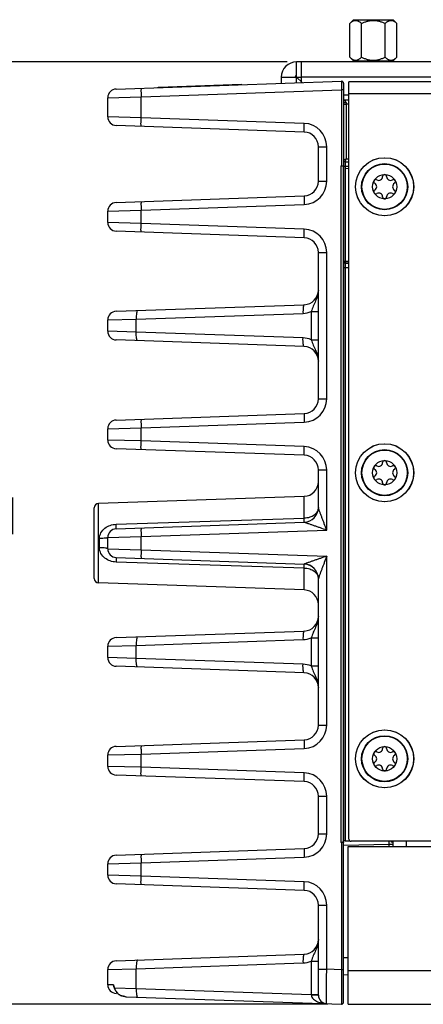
# Model space of a CAD drawing. Header units: inches. Extents: x 0 to 34, y 0 to 22.
# Tile 64 of 103: x 12 to 13.9, y 8.3 to 12.8. Entities that reach past the tile are written whole.
import ezdxf

# ---------------------------------------------------------------- set-up
doc = ezdxf.new("R2010")
doc.units = ezdxf.units.IN
doc.header["$LTSCALE"] = 1.87
doc.header["$MEASUREMENT"] = 0
doc.layers.get('0').update_dxf_attribs({"linetype": 'CONTINUOUS'})
for name, color, linetype in [('02___PRT_ALL_AXES', 7, 'CONTINUOUS'), ('COSMETIC', 7, 'CONTINUOUS'), ('DIMENSIONS', 7, 'CONTINUOUS'), ('NONECAD', 7, 'CONTINUOUS')]:
    doc.layers.add(name, color=color, linetype=linetype)
doc.styles.get("Standard").update_dxf_attribs({"font": 'txt', "width": 0.8})
doc.dimstyles.new('DIMSTYLE_1', dxfattribs={"dimtxt": 0.125, "dimasz": 0.18, "dimexe": 0.125, "dimexo": 0.0625, "dimgap": 0.0625, "dimtad": 0, "dimtih": 1, "dimtoh": 1, "dimzin": 4, "dimdsep": 46, "dimtxsty": 'STANDARD', "dimblk": '_FILLED', "dimblk1": '_FILLED', "dimblk2": '_FILLED', "dimcen": 0.09, "dimadec": 0, "dimazin": 0, "dimtp": 0.01, "dimtm": 0.01, "dimtfac": 1, "dimtofl": 0, "dimtmove": 0, "dimatfit": 3, "dimldrblk": '_FILLED', "dimfxl": 1, "dimtolj": 1, "dimtzin": 4, "dimarcsym": 0})

# ---------------------------------------------------------------- blocks, each defined once
blk = doc.blocks.new('_FILLED')
at = {"color": 0, "linetype": 'BYBLOCK'}
blk.add_solid([(0, 0), (-1, 0.174), (-1, -0.174)], dxfattribs=at)
blk = doc.blocks.new('*D6')
at = {"layer": 'DIMENSIONS', "color": 2, "linetype": 'CONTINUOUS'}
for p, q in [((13.2356, 12.5656), (11.4796, 12.5656)), ((11.6046, 12.5656), (11.6046, 10.6353)), ((11.6046, 8.2675), (11.6046, 10.3853)), ((13.4197, 8.2675), (11.4796, 8.2675))]:
    blk.add_line(p, q, dxfattribs=at)
at = {"layer": 'DIMENSIONS', "color": 2, "linetype": 'CONTINUOUS', "xscale": 0.18, "yscale": 0.18, "zscale": 0.18}
for p, rotation in [((11.6046, 12.5656), 90), ((11.6046, 8.2675), 270)]:
    blk.add_blockref('_FILLED', p, dxfattribs=dict(at, rotation=rotation))
at = {"layer": 'DIMENSIONS', "color": 2, "linetype": 'CONTINUOUS', "insert": (11.6046, 10.5728), "char_height": 0.125, "width": 1.225, "attachment_point": 2, "line_spacing_factor": 0.9}
blk.add_mtext('4.30{\\Ftxt.shx;\\W1.000000;\\H0.125000; }[109.2]', dxfattribs=at)

msp = doc.modelspace()

# ---------------------------------------------------------------- linework, layer by layer
at = {"color": 7, "linetype": 'CONTINUOUS'}
for p, q in [((13.52, 12.7403), (13.5373, 12.7576)), ((13.5373, 12.7576), (13.7185, 12.7576)), ((13.7359, 12.7403), (13.7185, 12.7576)), ((13.52, 12.5871), (13.52, 12.7403)), ((13.5739, 12.5871), (13.5739, 12.7403)), ((13.6819, 12.5871), (13.6819, 12.7403)), ((13.7359, 12.5871), (13.7359, 12.7403)), ((13.5369, 12.5701), (13.52, 12.5871)), ((13.7189, 12.5701), (13.7359, 12.5871)), ((13.5369, 12.5701), (13.7189, 12.5701)), ((12.4546, 12.4413), (13.4822, 12.4772)), ((12.6469, 12.4496), (12.649, 12.4497)), ((12.647, 12.4481), (12.6469, 12.4496)), ((12.649, 12.4481), (12.649, 12.4497)), ((12.6492, 12.4497), (13.027, 12.4629)), ((12.6493, 12.4481), (12.6492, 12.4497)), ((12.6556, 12.4499), (12.6557, 12.4484)), ((12.6596, 12.4485), (12.6595, 12.4501)), ((12.6933, 12.4497), (12.6932, 12.4512)), ((12.6973, 12.4498), (12.6973, 12.4514)), ((12.7378, 12.4512), (12.7377, 12.4528)), ((12.8004, 12.4534), (12.8004, 12.455)), ((12.9103, 12.4572), (12.9103, 12.4588)), ((13.0271, 12.4613), (13.027, 12.4629)), ((13.4924, 12.4674), (13.4924, 12.0816)), ((13.5168, 9.0208), (13.5168, 12.4738)), ((16.3468, 12.4738), (13.5168, 12.4738)), ((12.4166, 12.402), (12.5686, 12.406)), ((12.4166, 12.3147), (12.4166, 12.402)), ((12.5686, 12.406), (13.4822, 12.4379)), ((12.5686, 12.3107), (12.5686, 12.406)), ((13.4822, 12.4379), (13.4822, 12.0907)), ((13.4924, 12.4379), (13.4822, 12.4379)), ((16.3468, 12.4198), (13.5168, 12.4198)), ((13.4924, 12.3925), (13.5168, 12.3919)), ((13.4924, 12.3726), (13.5039, 12.3726)), ((13.5039, 12.3726), (13.5039, 12.1217)), ((13.5168, 12.3722), (13.5039, 12.3726)), ((12.5686, 12.3107), (12.4166, 12.3147)), ((13.3126, 12.2848), (12.5686, 12.3107)), ((13.3126, 12.2454), (12.4546, 12.2754)), ((13.3772, 12.0207), (13.3772, 12.1785)), ((13.3772, 12.1785), (13.4152, 12.1785)), ((13.4152, 12.0207), (13.4152, 12.1785)), ((13.4795, 12.0907), (13.4795, 9.0052)), ((13.4795, 12.0907), (13.4822, 12.0907)), ((13.4897, 12.0899), (13.4897, 9.006)), ((13.4897, 12.0899), (13.4898, 12.0895)), ((13.4899, 12.0891), (13.4922, 12.0816)), ((13.4922, 12.0816), (13.4922, 11.6569)), ((13.5039, 12.1217), (13.4924, 12.1178)), ((13.4924, 12.0903), (13.4999, 12.0903)), ((13.5, 12.11), (13.5168, 12.1095)), ((13.5, 12.11), (13.5001, 12.0903)), ((13.5, 12.0805), (13.5, 11.6569)), ((13.5, 12.0805), (13.5168, 12.0797)), ((13.5001, 12.0903), (13.5001, 12.0805)), ((13.5001, 12.0903), (13.5168, 12.0898)), ((13.5168, 12.1213), (13.5039, 12.1217)), ((13.3772, 12.0207), (13.4152, 12.0207)), ((12.4546, 11.9238), (13.3126, 11.9538)), ((12.5686, 11.8885), (13.3126, 11.9145)), ((12.4166, 11.8845), (12.5686, 11.8885)), ((12.4166, 11.8326), (12.4166, 11.8845)), ((12.5686, 11.8286), (12.5686, 11.8885)), ((12.5686, 11.8286), (12.4166, 11.8326)), ((13.3126, 11.8026), (12.5686, 11.8286)), ((13.3126, 11.7633), (12.4546, 11.7932)), ((13.3772, 11.0286), (13.3772, 11.6964)), ((13.3772, 11.6964), (13.4152, 11.6964)), ((13.4152, 11.0286), (13.4152, 11.6964)), ((13.4917, 11.6493), (13.4914, 11.6273)), ((13.4919, 11.6534), (13.4917, 11.6493)), ((13.4921, 11.6549), (13.4919, 11.6534)), ((13.4922, 11.6569), (13.4921, 11.6549)), ((13.4921, 11.6549), (13.4921, 11.6549)), ((13.4922, 11.6569), (13.5168, 11.6569)), ((13.5, 11.6569), (13.5, 11.647)), ((13.5, 11.647), (13.5, 11.647)), ((13.5, 11.647), (13.5168, 11.647)), ((13.5168, 11.647), (13.5, 11.647)), ((13.4914, 11.6273), (13.4914, 9.0116)), ((13.4914, 11.6273), (13.4993, 11.6273)), ((13.4993, 11.6273), (13.4993, 9.0125)), ((13.4993, 11.6273), (13.5168, 11.6273)), ((12.4546, 11.4278), (13.3126, 11.4577)), ((12.5467, 11.3918), (13.3072, 11.4184)), ((13.3447, 11.4267), (13.3447, 11.2983)), ((13.3447, 11.4266), (13.3772, 11.4266)), ((12.4166, 11.3884), (12.5467, 11.3918)), ((12.4166, 11.3365), (12.4166, 11.3884)), ((12.5467, 11.3331), (12.5467, 11.3918)), ((12.5467, 11.3331), (12.4166, 11.3365)), ((13.3072, 11.3065), (12.5467, 11.3331)), ((13.3126, 11.2672), (12.4546, 11.2972)), ((13.3447, 11.2983), (13.3772, 11.2983)), ((13.3772, 11.0286), (13.4152, 11.0286)), ((12.4546, 10.9317), (13.3126, 10.9617)), ((12.5686, 10.8963), (13.3126, 10.9223)), ((12.4166, 10.8924), (12.5686, 10.8963)), ((12.4166, 10.8404), (12.4166, 10.8924)), ((12.5686, 10.8365), (12.5686, 10.8963)), ((12.5686, 10.8365), (12.4166, 10.8404)), ((13.3126, 10.8105), (12.5686, 10.8365)), ((13.3126, 10.7711), (12.4546, 10.8011)), ((13.3772, 10.5324), (13.3772, 10.7043)), ((13.3772, 10.7043), (13.4152, 10.7043)), ((13.4152, 10.4298), (13.4152, 10.7043)), ((13.3126, 10.5838), (12.3736, 10.551)), ((13.3126, 10.484), (13.3126, 10.5838)), ((12.3546, 10.2094), (12.3546, 10.5313)), ((12.3736, 10.1897), (12.3736, 10.551)), ((13.3772, 10.5324), (13.3772, 10.5324)), ((12.4546, 10.4565), (13.3126, 10.484)), ((12.4546, 10.4356), (13.3126, 10.4656)), ((12.5686, 10.4003), (13.4152, 10.4298)), ((12.3786, 10.349), (12.3786, 10.3917)), ((12.4166, 10.3963), (12.5686, 10.4003)), ((12.4166, 10.3444), (12.4166, 10.3963)), ((12.5686, 10.3404), (12.5686, 10.4003)), ((12.4166, 10.3444), (12.5686, 10.3404)), ((12.5686, 10.3404), (13.4152, 10.3108)), ((12.4546, 10.305), (13.3126, 10.2751)), ((13.3126, 10.2567), (12.4546, 10.2842)), ((13.4152, 9.5404), (13.4152, 10.3108)), ((13.3126, 10.1569), (13.3126, 10.2567)), ((13.3772, 9.5404), (13.3772, 10.2082)), ((13.3126, 10.1569), (12.3736, 10.1897)), ((12.4546, 9.9396), (13.3126, 9.9695)), ((12.5467, 9.9036), (13.3072, 9.9302)), ((13.3447, 9.9385), (13.3447, 9.8101)), ((13.3447, 9.9385), (13.3772, 9.9385)), ((12.4166, 9.9002), (12.5467, 9.9036)), ((12.4166, 9.8483), (12.4166, 9.9002)), ((12.5467, 9.8449), (12.5467, 9.9036)), ((12.5467, 9.8449), (12.4166, 9.8483)), ((13.3072, 9.8184), (12.5467, 9.8449)), ((13.3126, 9.779), (12.4546, 9.809)), ((13.3447, 9.8101), (13.3772, 9.8101)), ((13.3772, 9.5404), (13.4152, 9.5404)), ((12.4546, 9.4435), (13.3126, 9.4735)), ((12.5686, 9.4082), (13.3126, 9.4341)), ((12.4166, 9.4042), (12.5686, 9.4082)), ((12.4166, 9.3523), (12.4166, 9.4042)), ((12.5686, 9.3483), (12.5686, 9.4082)), ((12.5686, 9.3483), (12.4166, 9.3523)), ((13.3126, 9.3223), (12.5686, 9.3483)), ((13.3126, 9.2829), (12.4546, 9.3129)), ((13.3772, 9.0443), (13.3772, 9.2161)), ((13.3772, 9.2161), (13.4152, 9.2161)), ((13.4152, 9.0443), (13.4152, 9.2161)), ((13.3772, 9.0443), (13.4152, 9.0443)), ((13.4822, 9.0052), (13.4795, 9.0052)), ((13.4875, 9.0055), (13.4816, 9.0051)), ((13.4822, 9.0052), (13.4822, 8.4249)), ((13.4899, 9.0067), (13.4909, 9.0099)), ((13.4909, 9.0099), (13.4924, 9.0099)), ((13.4912, 9.0106), (13.4913, 9.0114)), ((13.4914, 9.0116), (13.4913, 9.0114)), ((13.4915, 9.0118), (13.4914, 9.0116)), ((13.4923, 8.9927), (13.6996, 8.9981)), ((13.4924, 8.2773), (13.4924, 9.0099)), ((13.4993, 9.0125), (13.5206, 9.0131)), ((13.5125, 8.2671), (13.5125, 8.9864)), ((13.5125, 8.9864), (20.9854, 8.9864)), ((16.3368, 9.0108), (13.5268, 9.0108)), ((13.6996, 8.9981), (13.6998, 9.0109)), ((13.6996, 8.9864), (13.6996, 8.9981)), ((13.6996, 8.9981), (13.7187, 8.9981)), ((13.7187, 8.9864), (13.7187, 9.0108)), ((12.4546, 8.9475), (13.3126, 8.9774)), ((12.5686, 8.9121), (13.3126, 8.9381)), ((12.4166, 8.9081), (12.5686, 8.9121)), ((12.4166, 8.8562), (12.4166, 8.9081)), ((12.5686, 8.8522), (12.5686, 8.9121)), ((12.5686, 8.8522), (12.4166, 8.8562)), ((13.3126, 8.8262), (12.5686, 8.8522)), ((13.3126, 8.7869), (12.4546, 8.8169)), ((13.3772, 8.3092), (13.3772, 8.72)), ((13.3772, 8.72), (13.4152, 8.72)), ((13.4152, 8.4272), (13.4152, 8.72)), ((12.4546, 8.4653), (13.3126, 8.4953)), ((12.5467, 8.4294), (13.3072, 8.4559)), ((13.3447, 8.4642), (13.3447, 8.3114)), ((13.3447, 8.4642), (13.3772, 8.4642)), ((13.4924, 8.4808), (13.5125, 8.4813)), ((12.4166, 8.426), (12.5467, 8.4294)), ((12.4166, 8.3565), (12.4166, 8.426)), ((12.5467, 8.3393), (12.5467, 8.4294)), ((13.3772, 8.4272), (13.4152, 8.4272)), ((13.4822, 8.4249), (13.4152, 8.4272)), ((13.4822, 8.4249), (13.482, 8.3267)), ((13.4924, 8.4249), (13.4822, 8.4249)), ((13.4924, 8.4021), (13.5125, 8.4026)), ((14.069, 8.4191), (13.5125, 8.4191)), ((12.4425, 8.3558), (12.4166, 8.3565)), ((12.4448, 8.3483), (12.4425, 8.3558)), ((12.445, 8.3449), (12.4458, 8.3427)), ((12.445, 8.3449), (12.445, 8.3449)), ((12.4458, 8.3427), (12.4465, 8.3406)), ((12.4465, 8.3406), (12.4467, 8.3414)), ((12.4465, 8.3406), (12.4483, 8.3359)), ((12.4468, 8.3426), (12.4466, 8.3432)), ((12.4467, 8.3414), (12.4471, 8.3419)), ((12.4471, 8.3419), (12.4468, 8.3426)), ((12.4471, 8.3419), (12.5467, 8.3393)), ((12.4483, 8.3359), (12.453, 8.3271)), ((12.453, 8.3271), (12.4603, 8.3179)), ((12.4613, 8.3169), (12.4546, 8.3172)), ((12.4603, 8.3179), (12.4634, 8.315)), ((12.4613, 8.3169), (12.4634, 8.315)), ((12.4634, 8.315), (12.4637, 8.3153)), ((12.4634, 8.315), (12.4669, 8.3122)), ((12.4634, 8.315), (12.4669, 8.3122)), ((12.4669, 8.3122), (12.4796, 8.3057)), ((12.5467, 8.3393), (13.3447, 8.3114)), ((13.3447, 8.3114), (13.3772, 8.3114)), ((13.482, 8.3267), (13.482, 8.3214)), ((13.482, 8.3214), (13.4822, 8.2675)), ((12.4796, 8.3057), (12.4946, 8.3023)), ((12.4946, 8.3023), (12.5018, 8.3017)), ((12.5018, 8.3017), (13.4822, 8.2675)), ((13.5125, 8.2671), (15.3932, 8.2671))]:
    msp.add_line(p, q, dxfattribs=at)
at = {"color": 3, "linetype": 'CONTINUOUS'}
for p, q in [((13.2781, 12.4701), (13.2781, 12.5656)), ((13.2981, 12.5656), (13.2781, 12.5656)), ((13.2981, 12.5656), (13.2981, 12.4708)), ((13.2081, 12.4956), (13.2081, 12.4676)), ((13.2081, 12.4956), (13.2981, 12.4956)), ((13.3028, 12.471), (13.2781, 12.4956)), ((13.4924, 12.4156), (13.5168, 12.4156))]:
    msp.add_line(p, q, dxfattribs=at)
at = {"color": 7, "linetype": 'CONTINUOUS'}
for centre, radius in [((13.6798, 11.9958), 0.1325), ((13.6794, 11.996), 0.1053), ((13.6794, 11.996), 0.1033), ((13.6794, 11.996), 0.0555), ((13.6798, 10.6913), 0.1325), ((13.6794, 10.6915), 0.1053), ((13.6794, 10.6915), 0.1033), ((13.6794, 10.6915), 0.0555), ((13.6798, 9.3868), 0.1325), ((13.6794, 9.387), 0.1053), ((13.6794, 9.387), 0.1033), ((13.6794, 9.387), 0.0555)]:
    msp.add_circle(centre, radius, dxfattribs=at)
at = {"color": 3, "linetype": 'CONTINUOUS'}
for radius in [0.07, 0.00691]:
    msp.add_arc((13.2781, 12.4956), radius, 90, 180, dxfattribs=at)
at = {"color": 7, "linetype": 'CONTINUOUS'}
for centre, radius, start, end in [((13.2781, 12.4956), 0.00395, 90, 180), ((12.456, 12.402), 0.0394, 92, 180), ((13.4825, 12.4674), 0.00984, 0.0143, 91.9995), ((14.6864, 12.3912), 1.1827, 180.5887, 180.9035), ((12.456, 12.3147), 0.0394, 179.9999, 267.9982), ((13.3089, 12.1785), 0.1063, 0.0014, 87.9986), ((13.3103, 12.1785), 0.0669, 0.001, 88.0007), ((13.5002, 12.1178), 0.00787, 180.0016, 268.5), ((13.6522, 12.043), 0.0181, 241.6303, 358.3697), ((13.6794, 12.0423), 0.00906, 1.6303, 178.3697), ((13.7065, 12.043), 0.0181, 181.6303, 298.3697), ((13.3089, 12.0207), 0.1063, 272.0014, 359.9986), ((13.3103, 12.0207), 0.0669, 271.9993, 359.999), ((13.6393, 12.0191), 0.00906, 61.6303, 238.3697), ((13.6251, 11.996), 0.0181, 301.6303, 58.3697), ((13.7194, 12.0191), 0.00906, 301.6303, 118.3697), ((13.7337, 11.996), 0.0181, 121.6303, 238.3697), ((13.6393, 11.9729), 0.00906, 121.6303, 298.3697), ((13.6522, 11.949), 0.0181, 1.6303, 118.3697), ((13.6794, 11.9497), 0.00906, 181.6303, 358.3697), ((13.7065, 11.949), 0.0181, 61.6303, 178.3697), ((13.7194, 11.9729), 0.00906, 241.6303, 58.3697), ((12.456, 11.8845), 0.0394, 92.0018, 180.0001), ((12.456, 11.8326), 0.0394, 179.9999, 267.9982), ((13.3089, 11.6964), 0.1063, 0.0014, 87.9986), ((13.3103, 11.6964), 0.0669, 0.001, 88.0007), ((13.5, 11.6549), 0.00788, 180.0296, 269.9704), ((13.5, 11.6549), 0.00788, 180.0296, 269.9704), ((13.3103, 11.5246), 0.0669, 271.9973, 359.999), ((12.456, 11.3884), 0.0394, 92, 180), ((12.456, 11.3365), 0.0394, 180, 268), ((13.3103, 11.2003), 0.0669, 0.0038, 88.0027), ((13.3089, 11.0286), 0.1063, 272.0014, 359.9986), ((13.3103, 11.0286), 0.0669, 271.9993, 359.999), ((12.456, 10.8924), 0.0394, 92.0018, 180.0001), ((12.456, 10.8404), 0.0394, 180, 268), ((13.3089, 10.7042), 0.1063, 0.0014, 87.9986), ((13.3103, 10.7043), 0.0669, 0.001, 88.0007), ((13.6522, 10.7385), 0.0181, 241.6303, 358.3697), ((13.6794, 10.7378), 0.00906, 1.6303, 178.3697), ((13.7065, 10.7385), 0.0181, 181.6303, 298.3697), ((13.6393, 10.7146), 0.00906, 61.6303, 238.3697), ((13.6251, 10.6915), 0.0181, 301.6303, 58.3697), ((13.7194, 10.7146), 0.00906, 301.6303, 118.3697), ((13.7337, 10.6915), 0.0181, 121.6303, 238.3697), ((13.3103, 10.6507), 0.0669, 272, 360), ((13.6393, 10.6684), 0.00906, 121.6303, 298.3697), ((13.6522, 10.6445), 0.0181, 1.6303, 118.3697), ((13.6794, 10.6452), 0.00906, 181.6303, 358.3697), ((13.7065, 10.6445), 0.0181, 61.6303, 178.3697), ((13.7194, 10.6684), 0.00906, 241.6303, 58.3697), ((12.3743, 10.5313), 0.0197, 92, 180), ((13.3103, 10.5325), 0.0669, 272, 360), ((13.3103, 10.5325), 0.0669, 272.051, 359.9806), ((12.456, 10.3963), 0.0394, 92.0018, 180.0001), ((12.456, 10.3444), 0.0394, 180, 267.9869), ((13.3103, 10.2082), 0.0669, 360, 88), ((13.3103, 10.2082), 0.0669, 0.0195, 87.949), ((12.3743, 10.2094), 0.0197, 180, 268), ((13.3103, 10.09), 0.0669, 0, 88), ((13.3103, 10.0364), 0.0669, 271.9973, 359.999), ((12.456, 9.9002), 0.0394, 92, 180), ((12.456, 9.8483), 0.0394, 180, 268), ((13.3103, 9.7121), 0.0669, 0.0038, 88.0027), ((13.3089, 9.5404), 0.1063, 272.0014, 359.9986), ((13.3103, 9.5404), 0.0669, 271.9993, 359.999), ((12.456, 9.4042), 0.0394, 92, 180), ((13.6522, 9.434), 0.0181, 241.6303, 358.3697), ((13.6794, 9.4333), 0.00906, 1.6303, 178.3697), ((13.7065, 9.434), 0.0181, 181.6303, 298.3697), ((13.6393, 9.4101), 0.00906, 61.6303, 238.3697), ((13.6251, 9.387), 0.0181, 301.6303, 58.3697), ((13.7194, 9.4101), 0.00906, 301.6303, 118.3697), ((13.7337, 9.387), 0.0181, 121.6303, 238.3697), ((12.456, 9.3523), 0.0394, 179.9999, 267.9982), ((13.6393, 9.3639), 0.00906, 121.6303, 298.3697), ((13.6522, 9.34), 0.0181, 1.6303, 118.3697), ((13.6794, 9.3407), 0.00906, 181.6303, 358.3697), ((13.7065, 9.34), 0.0181, 61.6303, 178.3697), ((13.7194, 9.3639), 0.00906, 241.6303, 58.3697), ((13.3089, 9.2161), 0.1063, 0.0014, 87.9986), ((13.3103, 9.2161), 0.0669, 0.001, 88.0007), ((13.3089, 9.0443), 0.1063, 272.0014, 359.9986), ((13.3103, 9.0443), 0.0669, 271.9993, 359.999), ((13.5221, 9.0081), 0.0309, 175.4102, 176.4727), ((13.5268, 9.0208), 0.01, 180, 270), ((12.456, 8.9081), 0.0394, 92.0018, 180.0001), ((12.456, 8.8562), 0.0394, 180, 268), ((13.3089, 8.72), 0.1063, 0.0014, 87.9986), ((13.3103, 8.72), 0.0669, 0.001, 88.0007), ((13.3103, 8.5622), 0.0669, 271.9967, 360), ((12.456, 8.426), 0.0394, 92, 180), ((12.456, 8.3565), 0.0394, 180, 268), ((12.6227, 8.4084), 0.1878, 198.6594, 199.481), ((12.4782, 8.3567), 0.0358, 203.3312, 209.3435), ((12.8068, 8.4736), 0.3831, 199.4875, 199.8912), ((12.5524, 8.3762), 0.1107, 198.012, 198.5536), ((12.5028, 8.3578), 0.0578, 208.8667, 214.5001), ((12.5014, 8.3569), 0.0562, 214.5035, 221.0004), ((12.5002, 8.3558), 0.0545, 220.9997, 228.0464), ((12.4972, 8.3541), 0.0513, 239.3787, 244.2058), ((12.4984, 8.3566), 0.0541, 244.1864, 246.5574), ((13.1145, 8.3037), 0.2303, 1.6508, 1.9339), ((13.4166, 8.3092), 0.0394, 180, 268), ((12.4997, 8.3597), 0.0574, 246.5824, 251.2921), ((12.504, 8.3778), 0.0761, 262.2467, 263.5135), ((12.5046, 8.384), 0.0823, 263.5584, 268.0464), ((13.4825, 8.2773), 0.00984, 268.0003, 359.99)]:
    msp.add_arc(centre, radius, start, end, dxfattribs=at)
for points, knots in [([(13.52, 12.7403), (13.521, 12.7413), (13.5231, 12.7433), (13.5263, 12.7461), (13.5296, 12.7486), (13.533, 12.7507), (13.5358, 12.7522), (13.5382, 12.7531), (13.5405, 12.7539), (13.5428, 12.7544), (13.5452, 12.7547), (13.5469, 12.7547), (13.5487, 12.7547), (13.5511, 12.7544), (13.5534, 12.7539), (13.5557, 12.7531), (13.5581, 12.7522), (13.5609, 12.7507), (13.5643, 12.7486), (13.5676, 12.7461), (13.5708, 12.7433), (13.5729, 12.7413), (13.5739, 12.7403)], [0, 0, 0, 0, 0.069983, 0.137898, 0.203559, 0.266843, 0.327777, 0.357431, 0.386599, 0.443738, 0.471927, 0.5, 0.528073, 0.556262, 0.613401, 0.642569, 0.672223, 0.733157, 0.796441, 0.862102, 0.930017, 1, 1, 1, 1]), ([(13.5739, 12.7403), (13.5781, 12.7424), (13.5846, 12.7453), (13.5934, 12.7486), (13.6001, 12.7507), (13.6069, 12.7525), (13.6127, 12.7535), (13.6174, 12.7541), (13.622, 12.7546), (13.6256, 12.7547), (13.6279, 12.7547)], [0, 0, 0, 0, 0.249945, 0.374946, 0.499949, 0.624952, 0.749957, 0.812474, 0.874999, 1, 1, 1, 1]), ([(13.6279, 12.7547), (13.6303, 12.7547), (13.6338, 12.7546), (13.6385, 12.7541), (13.6431, 12.7535), (13.6489, 12.7525), (13.6558, 12.7507), (13.6625, 12.7486), (13.6713, 12.7453), (13.6777, 12.7424), (13.6819, 12.7403)], [0, 0, 0, 0, 0.125001, 0.187527, 0.250044, 0.37505, 0.500053, 0.625056, 0.750056, 1, 1, 1, 1]), ([(13.6819, 12.7403), (13.6829, 12.7413), (13.685, 12.7433), (13.6883, 12.7461), (13.6915, 12.7486), (13.6949, 12.7507), (13.6978, 12.7522), (13.7001, 12.7531), (13.7024, 12.7539), (13.7048, 12.7544), (13.7071, 12.7547), (13.7089, 12.7547), (13.7107, 12.7547), (13.713, 12.7544), (13.7154, 12.7539), (13.7177, 12.7531), (13.72, 12.7522), (13.7229, 12.7507), (13.7262, 12.7486), (13.7295, 12.7461), (13.7328, 12.7433), (13.7348, 12.7413), (13.7359, 12.7403)], [0, 0, 0, 0, 0.069983, 0.137898, 0.203559, 0.266843, 0.327777, 0.357431, 0.386599, 0.443738, 0.471927, 0.5, 0.528073, 0.556262, 0.613401, 0.642569, 0.672223, 0.733157, 0.796441, 0.862102, 0.930017, 1, 1, 1, 1]), ([(13.52, 12.5871), (13.521, 12.5861), (13.5231, 12.5841), (13.5263, 12.5813), (13.5296, 12.5788), (13.533, 12.5766), (13.5358, 12.5752), (13.5382, 12.5742), (13.5405, 12.5735), (13.5428, 12.5729), (13.5452, 12.5727), (13.5469, 12.5726), (13.5487, 12.5727), (13.5511, 12.5729), (13.5534, 12.5735), (13.5557, 12.5742), (13.5581, 12.5752), (13.5609, 12.5766), (13.5643, 12.5788), (13.5676, 12.5813), (13.5708, 12.5841), (13.5729, 12.5861), (13.5739, 12.5871)], [0, 0, 0, 0, 0.069983, 0.137898, 0.203559, 0.266843, 0.327777, 0.357431, 0.386599, 0.443738, 0.471927, 0.5, 0.528073, 0.556262, 0.613401, 0.642569, 0.672223, 0.733157, 0.796441, 0.862102, 0.930017, 1, 1, 1, 1]), ([(13.5739, 12.5871), (13.5781, 12.585), (13.5846, 12.5821), (13.5934, 12.5787), (13.6001, 12.5766), (13.6069, 12.5749), (13.6127, 12.5738), (13.6174, 12.5732), (13.622, 12.5728), (13.6256, 12.5726), (13.6279, 12.5726)], [0, 0, 0, 0, 0.249945, 0.374946, 0.499949, 0.624952, 0.749957, 0.812474, 0.874999, 1, 1, 1, 1]), ([(13.6279, 12.5726), (13.6303, 12.5726), (13.6338, 12.5728), (13.6385, 12.5732), (13.6431, 12.5738), (13.6489, 12.5749), (13.6558, 12.5766), (13.6625, 12.5787), (13.6713, 12.5821), (13.6777, 12.585), (13.6819, 12.5871)], [0, 0, 0, 0, 0.125001, 0.187527, 0.250044, 0.37505, 0.500053, 0.625056, 0.750057, 1, 1, 1, 1]), ([(13.6819, 12.5871), (13.6829, 12.5861), (13.685, 12.5841), (13.6883, 12.5813), (13.6915, 12.5788), (13.6949, 12.5766), (13.6978, 12.5752), (13.7001, 12.5742), (13.7024, 12.5735), (13.7048, 12.5729), (13.7071, 12.5727), (13.7089, 12.5726), (13.7107, 12.5727), (13.713, 12.5729), (13.7154, 12.5735), (13.7177, 12.5742), (13.72, 12.5752), (13.7229, 12.5766), (13.7262, 12.5788), (13.7295, 12.5813), (13.7328, 12.5841), (13.7348, 12.5861), (13.7359, 12.5871)], [0, 0, 0, 0, 0.069983, 0.137898, 0.203559, 0.266843, 0.327777, 0.357431, 0.386599, 0.443738, 0.471927, 0.5, 0.528073, 0.556262, 0.613401, 0.642569, 0.672223, 0.733157, 0.796441, 0.862102, 0.930017, 1, 1, 1, 1]), ([(12.5686, 12.4453), (12.5685, 12.4453), (12.5684, 12.445), (12.5683, 12.4445), (12.5682, 12.4435), (12.5681, 12.4415), (12.568, 12.4382), (12.568, 12.4334), (12.568, 12.4275), (12.5682, 12.4183), (12.5684, 12.411), (12.5686, 12.406)], [0, 0, 0, 0, 0.005911, 0.020689, 0.044676, 0.077779, 0.170232, 0.29432, 0.445489, 0.618082, 1, 1, 1, 1]), ([(13.4822, 12.4772), (13.4821, 12.4772), (13.4822, 12.4768), (13.4821, 12.4764), (13.4821, 12.4754), (13.4821, 12.4741), (13.4821, 12.4725), (13.482, 12.4696), (13.482, 12.4653), (13.482, 12.4595), (13.4821, 12.4527), (13.4821, 12.4455), (13.4822, 12.4404), (13.4822, 12.4379)], [0, 0, 0, 0, 0.004915, 0.019353, 0.043196, 0.076272, 0.118234, 0.168659, 0.293026, 0.444491, 0.617317, 0.805091, 1, 1, 1, 1]), ([(13.4924, 12.3829), (13.4924, 12.3824), (13.4934, 12.3811), (13.4973, 12.3795), (13.5011, 12.3791), (13.5038, 12.3791)], [0, 0, 0, 0, 0.134204, 0.352348, 1, 1, 1, 1]), ([(13.4965, 12.3892), (13.4983, 12.3882), (13.5018, 12.3856), (13.5038, 12.3813), (13.5038, 12.3791)], [0, 0, 0, 0, 0.48579, 1, 1, 1, 1]), ([(12.5686, 12.2714), (12.5685, 12.2714), (12.5684, 12.2718), (12.5683, 12.2722), (12.5682, 12.2732), (12.5681, 12.2752), (12.568, 12.2785), (12.568, 12.2833), (12.568, 12.2892), (12.5682, 12.2984), (12.5684, 12.3057), (12.5686, 12.3107)], [0, 0, 0, 0, 0.005911, 0.020689, 0.044676, 0.077779, 0.170232, 0.29432, 0.445489, 0.618082, 1, 1, 1, 1]), ([(13.3126, 12.2454), (13.3125, 12.2454), (13.3124, 12.2458), (13.3124, 12.2463), (13.3123, 12.2472), (13.3121, 12.2492), (13.3121, 12.2525), (13.312, 12.2573), (13.3121, 12.2632), (13.3122, 12.2725), (13.3124, 12.2797), (13.3126, 12.2848)], [0, 0, 0, 0, 0.005911, 0.020689, 0.044676, 0.077779, 0.170232, 0.29432, 0.445489, 0.618082, 1, 1, 1, 1]), ([(13.4816, 12.0907), (13.483, 12.0907), (13.4855, 12.0907), (13.4885, 12.0906), (13.4904, 12.0904), (13.4914, 12.0902), (13.492, 12.0901), (13.4924, 12.0899), (13.4924, 12.0898)], [0, 0, 0, 0, 0.371711, 0.694988, 0.820576, 0.914964, 0.974563, 1, 1, 1, 1]), ([(13.5, 12.11), (13.5, 12.11), (13.5002, 12.1105), (13.5002, 12.111), (13.5007, 12.1122), (13.5011, 12.1136), (13.5017, 12.1154), (13.5026, 12.1181), (13.5033, 12.1202), (13.5039, 12.1217)], [0, 0, 0, 0, 0.019381, 0.077917, 0.172779, 0.299225, 0.451497, 0.623338, 1, 1, 1, 1]), ([(13.3126, 11.9538), (13.3125, 11.9538), (13.3124, 11.9534), (13.3124, 11.9529), (13.3123, 11.952), (13.3121, 11.95), (13.3121, 11.9467), (13.312, 11.9419), (13.3121, 11.936), (13.3122, 11.9267), (13.3124, 11.9195), (13.3126, 11.9145)], [0, 0, 0, 0, 0.005911, 0.020689, 0.044676, 0.077779, 0.170232, 0.29432, 0.445489, 0.618082, 1, 1, 1, 1]), ([(12.5686, 11.9278), (12.5685, 11.9278), (12.5684, 11.9275), (12.5683, 11.927), (12.5682, 11.926), (12.5681, 11.924), (12.568, 11.9207), (12.568, 11.9159), (12.568, 11.91), (12.5682, 11.9008), (12.5684, 11.8935), (12.5686, 11.8885)], [0, 0, 0, 0, 0.005911, 0.020689, 0.044676, 0.077779, 0.170232, 0.29432, 0.445489, 0.618082, 1, 1, 1, 1]), ([(12.5686, 11.7892), (12.5685, 11.7893), (12.5684, 11.7896), (12.5683, 11.7901), (12.5682, 11.7911), (12.5681, 11.793), (12.568, 11.7963), (12.568, 11.8011), (12.568, 11.807), (12.5682, 11.8163), (12.5684, 11.8236), (12.5686, 11.8286)], [0, 0, 0, 0, 0.005911, 0.020689, 0.044676, 0.077779, 0.170232, 0.29432, 0.445489, 0.618082, 1, 1, 1, 1]), ([(13.3126, 11.7633), (13.3125, 11.7633), (13.3124, 11.7636), (13.3124, 11.7641), (13.3123, 11.7651), (13.3121, 11.767), (13.3121, 11.7703), (13.312, 11.7752), (13.3121, 11.781), (13.3122, 11.7903), (13.3124, 11.7976), (13.3126, 11.8026)], [0, 0, 0, 0, 0.005911, 0.020689, 0.044676, 0.077779, 0.170232, 0.29432, 0.445489, 0.618082, 1, 1, 1, 1]), ([(13.5, 11.647), (13.4998, 11.6469), (13.4998, 11.6463), (13.4996, 11.6452), (13.4996, 11.6433), (13.4994, 11.6409), (13.4994, 11.638), (13.4993, 11.6334), (13.4993, 11.6298), (13.4993, 11.6273)], [0, 0, 0, 0, 0.024587, 0.084701, 0.178636, 0.303042, 0.453242, 0.62376, 1, 1, 1, 1]), ([(13.3772, 11.5246), (13.3772, 11.5161), (13.3745, 11.499), (13.3648, 11.4751), (13.3533, 11.4517), (13.3473, 11.4352), (13.3447, 11.4267)], [0, 0, 0, 0, 0.245872, 0.492875, 0.742404, 1, 1, 1, 1]), ([(13.3126, 11.4577), (13.3121, 11.4577), (13.3109, 11.4567), (13.3093, 11.4528), (13.3078, 11.4448), (13.307, 11.4327), (13.307, 11.4234), (13.3072, 11.4184)], [0, 0, 0, 0, 0.037517, 0.10062, 0.316173, 0.630711, 1, 1, 1, 1]), ([(12.5522, 11.4312), (12.5517, 11.4312), (12.5505, 11.4302), (12.5488, 11.4262), (12.5474, 11.4182), (12.5465, 11.4061), (12.5465, 11.3968), (12.5467, 11.3918)], [0, 0, 0, 0, 0.037517, 0.10062, 0.316173, 0.630711, 1, 1, 1, 1]), ([(12.5522, 11.2938), (12.5517, 11.2938), (12.5505, 11.2948), (12.5488, 11.2987), (12.5474, 11.3067), (12.5465, 11.3188), (12.5465, 11.3281), (12.5467, 11.3331)], [0, 0, 0, 0, 0.037517, 0.10062, 0.316173, 0.630711, 1, 1, 1, 1]), ([(13.3126, 11.2672), (13.3121, 11.2672), (13.3109, 11.2682), (13.3093, 11.2721), (13.3078, 11.2801), (13.307, 11.2923), (13.307, 11.3015), (13.3072, 11.3065)], [0, 0, 0, 0, 0.037517, 0.10062, 0.316173, 0.630711, 1, 1, 1, 1]), ([(13.3447, 11.2983), (13.3473, 11.2897), (13.3533, 11.2732), (13.3648, 11.2498), (13.3745, 11.2259), (13.3772, 11.2088), (13.3772, 11.2003)], [0, 0, 0, 0, 0.257592, 0.507122, 0.754131, 1, 1, 1, 1]), ([(13.3126, 10.9617), (13.3125, 10.9617), (13.3124, 10.9613), (13.3124, 10.9608), (13.3123, 10.9598), (13.3121, 10.9579), (13.3121, 10.9546), (13.312, 10.9498), (13.3121, 10.9439), (13.3122, 10.9346), (13.3124, 10.9273), (13.3126, 10.9223)], [0, 0, 0, 0, 0.005911, 0.020689, 0.044676, 0.077779, 0.170232, 0.29432, 0.445489, 0.618082, 1, 1, 1, 1]), ([(12.5686, 10.9357), (12.5685, 10.9357), (12.5684, 10.9353), (12.5683, 10.9348), (12.5682, 10.9338), (12.5681, 10.9319), (12.568, 10.9286), (12.568, 10.9238), (12.568, 10.9179), (12.5682, 10.9086), (12.5684, 10.9014), (12.5686, 10.8963)], [0, 0, 0, 0, 0.005911, 0.020689, 0.044676, 0.077779, 0.170232, 0.29432, 0.445489, 0.618082, 1, 1, 1, 1]), ([(12.5686, 10.7971), (12.5685, 10.7971), (12.5684, 10.7975), (12.5683, 10.798), (12.5682, 10.799), (12.5681, 10.8009), (12.568, 10.8042), (12.568, 10.809), (12.568, 10.8149), (12.5682, 10.8242), (12.5684, 10.8315), (12.5686, 10.8365)], [0, 0, 0, 0, 0.005911, 0.020689, 0.044676, 0.077779, 0.170232, 0.29432, 0.445489, 0.618082, 1, 1, 1, 1]), ([(13.3126, 10.7711), (13.3125, 10.7711), (13.3124, 10.7715), (13.3124, 10.772), (13.3123, 10.773), (13.3121, 10.7749), (13.3121, 10.7782), (13.312, 10.783), (13.3121, 10.7889), (13.3122, 10.7982), (13.3124, 10.8055), (13.3126, 10.8105)], [0, 0, 0, 0, 0.005911, 0.020689, 0.044676, 0.077779, 0.170232, 0.29432, 0.445489, 0.618082, 1, 1, 1, 1]), ([(13.3772, 10.5325), (13.3772, 10.5261), (13.3736, 10.5127), (13.3587, 10.4969), (13.3374, 10.4867), (13.3211, 10.4842), (13.3126, 10.484)], [0, 0, 0, 0, 0.214956, 0.448795, 0.712973, 1, 1, 1, 1]), ([(13.4152, 10.4298), (13.4116, 10.4394), (13.4061, 10.4536), (13.399, 10.4725), (13.3937, 10.4865), (13.3894, 10.498), (13.3861, 10.507), (13.3837, 10.5134), (13.3815, 10.5196), (13.3798, 10.5244), (13.3786, 10.5278), (13.3779, 10.5299), (13.3775, 10.5314), (13.3772, 10.5322), (13.3772, 10.5324)], [0, 0, 0, 0, 0.279271, 0.417765, 0.554669, 0.688774, 0.754064, 0.817437, 0.877774, 0.93282, 0.956955, 0.977425, 0.992488, 1, 1, 1, 1]), ([(13.3126, 10.4656), (13.3127, 10.4656), (13.3127, 10.4663), (13.3128, 10.467), (13.3128, 10.4686), (13.3128, 10.4707), (13.3128, 10.4734), (13.3127, 10.4778), (13.3127, 10.4815), (13.3126, 10.484)], [0, 0, 0, 0, 0.017842, 0.068741, 0.152327, 0.267454, 0.412298, 0.584871, 1, 1, 1, 1]), ([(13.3127, 10.4656), (13.3127, 10.4656), (13.3127, 10.4656), (13.3126, 10.4656), (13.3126, 10.4656)], [0, 0, 0, 0, 0.51423, 1, 1, 1, 1]), ([(13.4152, 10.4298), (13.4056, 10.4332), (13.3912, 10.4381), (13.3721, 10.4447), (13.3581, 10.4496), (13.3444, 10.4543), (13.3334, 10.4582), (13.3251, 10.4611), (13.3197, 10.463), (13.3156, 10.4645), (13.3134, 10.4652), (13.3127, 10.4656)], [0, 0, 0, 0, 0.281032, 0.420164, 0.557507, 0.691803, 0.820302, 0.880358, 0.934915, 0.978718, 1, 1, 1, 1]), ([(12.3786, 10.3917), (12.3786, 10.4007), (12.3836, 10.4191), (12.4022, 10.44), (12.4269, 10.4529), (12.4453, 10.4562), (12.4546, 10.4565)], [0, 0, 0, 0, 0.248904, 0.496099, 0.746238, 1, 1, 1, 1]), ([(12.4546, 10.4356), (12.4547, 10.4356), (12.4546, 10.4364), (12.4548, 10.4372), (12.4548, 10.4391), (12.4548, 10.4415), (12.4548, 10.4445), (12.4547, 10.4496), (12.4546, 10.4536), (12.4546, 10.4565)], [0, 0, 0, 0, 0.018079, 0.069585, 0.15402, 0.270051, 0.415558, 0.588236, 1, 1, 1, 1]), ([(12.5686, 10.4396), (12.5685, 10.4396), (12.5684, 10.4393), (12.5683, 10.4388), (12.5682, 10.4378), (12.5681, 10.4359), (12.568, 10.4326), (12.568, 10.4277), (12.568, 10.4218), (12.5682, 10.4126), (12.5684, 10.4053), (12.5686, 10.4003)], [0, 0, 0, 0, 0.005911, 0.020689, 0.044676, 0.077779, 0.170232, 0.29432, 0.445489, 0.618082, 1, 1, 1, 1]), ([(12.4166, 10.3963), (12.4166, 10.3959), (12.4155, 10.3951), (12.4134, 10.3944), (12.4098, 10.3936), (12.403, 10.3927), (12.3925, 10.3919), (12.3835, 10.3917), (12.3786, 10.3917)], [0, 0, 0, 0, 0.029497, 0.088976, 0.181222, 0.303662, 0.622222, 1, 1, 1, 1]), ([(12.4546, 10.2842), (12.4453, 10.2845), (12.4269, 10.2877), (12.4022, 10.3007), (12.3836, 10.3216), (12.3786, 10.3399), (12.3786, 10.349)], [0, 0, 0, 0, 0.253754, 0.503877, 0.751085, 1, 1, 1, 1]), ([(12.4166, 10.3444), (12.4166, 10.3448), (12.4155, 10.3456), (12.4134, 10.3463), (12.4098, 10.347), (12.403, 10.348), (12.3925, 10.3488), (12.3835, 10.349), (12.3786, 10.349)], [0, 0, 0, 0, 0.029496, 0.088974, 0.181221, 0.303661, 0.622221, 1, 1, 1, 1]), ([(12.5686, 10.3404), (12.5684, 10.3354), (12.5682, 10.3281), (12.568, 10.3188), (12.568, 10.313), (12.568, 10.3081), (12.5681, 10.3048), (12.5682, 10.3029), (12.5683, 10.3019), (12.5684, 10.3014), (12.5685, 10.3011), (12.5686, 10.3011)], [0, 0, 0, 0, 0.381918, 0.554511, 0.70568, 0.829768, 0.922221, 0.955324, 0.979311, 0.994089, 1, 1, 1, 1]), ([(12.4546, 10.305), (12.4547, 10.305), (12.4546, 10.3043), (12.4548, 10.3035), (12.4548, 10.3016), (12.4548, 10.2992), (12.4548, 10.2962), (12.4547, 10.2911), (12.4546, 10.287), (12.4546, 10.2842)], [0, 0, 0, 0, 0.018085, 0.069599, 0.15404, 0.270076, 0.415583, 0.588258, 1, 1, 1, 1]), ([(13.4152, 10.3108), (13.4056, 10.3075), (13.3912, 10.3026), (13.3721, 10.296), (13.3581, 10.2911), (13.3444, 10.2863), (13.3334, 10.2825), (13.3251, 10.2796), (13.3197, 10.2777), (13.3157, 10.2761), (13.3134, 10.2755), (13.3127, 10.2751)], [0, 0, 0, 0, 0.281035, 0.420168, 0.557512, 0.691806, 0.8203, 0.880351, 0.934905, 0.978711, 1, 1, 1, 1]), ([(13.4152, 10.3108), (13.4116, 10.3013), (13.4061, 10.2871), (13.399, 10.2682), (13.3937, 10.2542), (13.3894, 10.2427), (13.3861, 10.2337), (13.3837, 10.2272), (13.3815, 10.2211), (13.3798, 10.2163), (13.3786, 10.2129), (13.3779, 10.2108), (13.3775, 10.2093), (13.3772, 10.2085), (13.3772, 10.2082)], [0, 0, 0, 0, 0.279275, 0.417771, 0.554676, 0.68878, 0.75407, 0.81744, 0.877773, 0.932814, 0.95695, 0.977427, 0.992498, 1, 1, 1, 1]), ([(13.3127, 10.2751), (13.3127, 10.2751), (13.3127, 10.2751), (13.3126, 10.2751), (13.3126, 10.2751)], [0, 0, 0, 0, 0.513565, 1, 1, 1, 1]), ([(13.3126, 10.2567), (13.3127, 10.2592), (13.3127, 10.2628), (13.3128, 10.2673), (13.3128, 10.27), (13.3128, 10.2721), (13.3128, 10.2737), (13.3127, 10.2744), (13.3127, 10.2751), (13.3126, 10.2751)], [0, 0, 0, 0, 0.41513, 0.587703, 0.732548, 0.847676, 0.931264, 0.982166, 1, 1, 1, 1]), ([(13.3126, 10.2567), (13.3211, 10.2565), (13.3374, 10.254), (13.3587, 10.2438), (13.3736, 10.228), (13.3772, 10.2145), (13.3772, 10.2082)], [0, 0, 0, 0, 0.287029, 0.551206, 0.785042, 1, 1, 1, 1]), ([(13.3772, 10.0364), (13.3772, 10.0279), (13.3745, 10.0108), (13.3648, 9.987), (13.3533, 9.9635), (13.3473, 9.947), (13.3447, 9.9385)], [0, 0, 0, 0, 0.245872, 0.492875, 0.742404, 1, 1, 1, 1]), ([(13.3126, 9.9695), (13.3121, 9.9695), (13.3109, 9.9685), (13.3093, 9.9646), (13.3078, 9.9566), (13.307, 9.9445), (13.307, 9.9352), (13.3072, 9.9302)], [0, 0, 0, 0, 0.037517, 0.10062, 0.316173, 0.630711, 1, 1, 1, 1]), ([(12.5522, 9.943), (12.5517, 9.943), (12.5505, 9.942), (12.5488, 9.9381), (12.5474, 9.93), (12.5465, 9.9179), (12.5465, 9.9086), (12.5467, 9.9036)], [0, 0, 0, 0, 0.037517, 0.10062, 0.316173, 0.630711, 1, 1, 1, 1]), ([(12.5522, 9.8056), (12.5517, 9.8056), (12.5505, 9.8066), (12.5488, 9.8105), (12.5474, 9.8185), (12.5465, 9.8306), (12.5465, 9.8399), (12.5467, 9.8449)], [0, 0, 0, 0, 0.037517, 0.10062, 0.316173, 0.630711, 1, 1, 1, 1]), ([(13.3126, 9.779), (13.3121, 9.779), (13.3109, 9.78), (13.3093, 9.7839), (13.3078, 9.792), (13.307, 9.8041), (13.307, 9.8134), (13.3072, 9.8184)], [0, 0, 0, 0, 0.037517, 0.10062, 0.316173, 0.630711, 1, 1, 1, 1]), ([(13.3447, 9.8101), (13.3473, 9.8016), (13.3533, 9.785), (13.3648, 9.7616), (13.3745, 9.7377), (13.3772, 9.7206), (13.3772, 9.7121)], [0, 0, 0, 0, 0.257592, 0.507122, 0.754131, 1, 1, 1, 1]), ([(12.5686, 9.4475), (12.5685, 9.4475), (12.5684, 9.4471), (12.5683, 9.4466), (12.5682, 9.4457), (12.5681, 9.4437), (12.568, 9.4404), (12.568, 9.4356), (12.568, 9.4297), (12.5682, 9.4205), (12.5684, 9.4132), (12.5686, 9.4082)], [0, 0, 0, 0, 0.005911, 0.020689, 0.044676, 0.077779, 0.170232, 0.29432, 0.445489, 0.618082, 1, 1, 1, 1]), ([(13.3126, 9.4735), (13.3125, 9.4735), (13.3124, 9.4731), (13.3124, 9.4726), (13.3123, 9.4716), (13.3121, 9.4697), (13.3121, 9.4664), (13.312, 9.4616), (13.3121, 9.4557), (13.3122, 9.4464), (13.3124, 9.4392), (13.3126, 9.4341)], [0, 0, 0, 0, 0.005911, 0.020689, 0.044676, 0.077779, 0.170232, 0.29432, 0.445489, 0.618082, 1, 1, 1, 1]), ([(12.5686, 9.3089), (12.5685, 9.3089), (12.5684, 9.3093), (12.5683, 9.3098), (12.5682, 9.3108), (12.5681, 9.3127), (12.568, 9.316), (12.568, 9.3208), (12.568, 9.3267), (12.5682, 9.336), (12.5684, 9.3433), (12.5686, 9.3483)], [0, 0, 0, 0, 0.005911, 0.020689, 0.044676, 0.077779, 0.170232, 0.29432, 0.445489, 0.618082, 1, 1, 1, 1]), ([(13.3126, 9.2829), (13.3125, 9.283), (13.3124, 9.2833), (13.3124, 9.2838), (13.3123, 9.2848), (13.3121, 9.2867), (13.3121, 9.29), (13.312, 9.2948), (13.3121, 9.3007), (13.3122, 9.31), (13.3124, 9.3173), (13.3126, 9.3223)], [0, 0, 0, 0, 0.005911, 0.020689, 0.044676, 0.077779, 0.170232, 0.29432, 0.445489, 0.618082, 1, 1, 1, 1]), ([(13.4924, 9.006), (13.4924, 9.0059), (13.492, 9.0058), (13.4914, 9.0056), (13.4904, 9.0055), (13.4885, 9.0053), (13.4855, 9.0052), (13.483, 9.0051), (13.4816, 9.0051)], [0, 0, 0, 0, 0.025437, 0.085036, 0.179424, 0.305012, 0.628289, 1, 1, 1, 1]), ([(13.4993, 9.0125), (13.4976, 9.0125), (13.4953, 9.0124), (13.4928, 9.012), (13.4918, 9.0119), (13.4915, 9.0118)], [0, 0, 0, 0, 0.645101, 0.872493, 1, 1, 1, 1]), ([(13.7076, 9.0106), (13.709, 9.0092), (13.7117, 9.007), (13.7159, 9.0081), (13.7171, 9.0098), (13.7175, 9.0107)], [0, 0, 0, 0, 0.515116, 0.74891, 1, 1, 1, 1]), ([(12.5686, 8.9514), (12.5685, 8.9514), (12.5684, 8.9511), (12.5683, 8.9506), (12.5682, 8.9496), (12.5681, 8.9477), (12.568, 8.9444), (12.568, 8.9395), (12.568, 8.9337), (12.5682, 8.9244), (12.5684, 8.9171), (12.5686, 8.9121)], [0, 0, 0, 0, 0.005911, 0.020689, 0.044676, 0.077779, 0.170232, 0.29432, 0.445489, 0.618082, 1, 1, 1, 1]), ([(13.3126, 8.9774), (13.3125, 8.9774), (13.3124, 8.9771), (13.3124, 8.9766), (13.3123, 8.9756), (13.3121, 8.9736), (13.3121, 8.9703), (13.312, 8.9655), (13.3121, 8.9596), (13.3122, 8.9504), (13.3124, 8.9431), (13.3126, 8.9381)], [0, 0, 0, 0, 0.005911, 0.020689, 0.044676, 0.077779, 0.170232, 0.29432, 0.445489, 0.618082, 1, 1, 1, 1]), ([(12.5686, 8.8129), (12.5685, 8.8129), (12.5684, 8.8132), (12.5683, 8.8137), (12.5682, 8.8147), (12.5681, 8.8166), (12.568, 8.8199), (12.568, 8.8248), (12.568, 8.8307), (12.5682, 8.8399), (12.5684, 8.8472), (12.5686, 8.8522)], [0, 0, 0, 0, 0.005911, 0.020689, 0.044676, 0.077779, 0.170232, 0.29432, 0.445489, 0.618082, 1, 1, 1, 1]), ([(13.3126, 8.7869), (13.3125, 8.7869), (13.3124, 8.7872), (13.3124, 8.7877), (13.3123, 8.7887), (13.3121, 8.7907), (13.3121, 8.794), (13.312, 8.7988), (13.3121, 8.8047), (13.3122, 8.8139), (13.3124, 8.8212), (13.3126, 8.8262)], [0, 0, 0, 0, 0.005911, 0.020689, 0.044676, 0.077779, 0.170232, 0.29432, 0.445489, 0.618082, 1, 1, 1, 1]), ([(13.3772, 8.5622), (13.3772, 8.5537), (13.3745, 8.5365), (13.3648, 8.5127), (13.3533, 8.4892), (13.3473, 8.4727), (13.3447, 8.4642)], [0, 0, 0, 0, 0.245883, 0.492882, 0.742413, 1, 1, 1, 1]), ([(13.3126, 8.4953), (13.3121, 8.4953), (13.3109, 8.4943), (13.3093, 8.4903), (13.3078, 8.4823), (13.307, 8.4702), (13.307, 8.4609), (13.3072, 8.4559)], [0, 0, 0, 0, 0.037517, 0.10062, 0.316173, 0.630711, 1, 1, 1, 1]), ([(12.5522, 8.4687), (12.5517, 8.4687), (12.5505, 8.4677), (12.5488, 8.4638), (12.5474, 8.4558), (12.5465, 8.4437), (12.5465, 8.4344), (12.5467, 8.4294)], [0, 0, 0, 0, 0.037517, 0.10062, 0.316173, 0.630711, 1, 1, 1, 1]), ([(13.4152, 8.2698), (13.4151, 8.2698), (13.4152, 8.2702), (13.415, 8.2707), (13.415, 8.2717), (13.415, 8.273), (13.4149, 8.2747), (13.4148, 8.2777), (13.4148, 8.2823), (13.4147, 8.2889), (13.4147, 8.2968), (13.4146, 8.306), (13.4146, 8.3204), (13.4147, 8.3409), (13.4148, 8.3678), (13.415, 8.3969), (13.4151, 8.417), (13.4152, 8.4272)], [0, 0, 0, 0, 0.001294, 0.004941, 0.010966, 0.019365, 0.030126, 0.043226, 0.07629, 0.118246, 0.168694, 0.227138, 0.293033, 0.444547, 0.617383, 0.804966, 1, 1, 1, 1]), ([(12.4522, 8.3299), (12.4517, 8.3308), (12.4498, 8.3344), (12.4483, 8.3381), (12.4474, 8.3409)], [0, 0, 0, 0, 0.254836, 1, 1, 1, 1]), ([(12.5467, 8.3393), (12.5465, 8.3343), (12.5465, 8.325), (12.5474, 8.3129), (12.5488, 8.3049), (12.5505, 8.301), (12.5517, 8.3), (12.5522, 8.3)], [0, 0, 0, 0, 0.369289, 0.683827, 0.89938, 0.962483, 1, 1, 1, 1]), ([(13.3447, 8.3103), (13.3448, 8.3065), (13.3472, 8.299), (13.3544, 8.2903), (13.3633, 8.2837), (13.3762, 8.277), (13.3936, 8.2718), (13.408, 8.2701), (13.4152, 8.2698)], [0, 0, 0, 0, 0.12963, 0.257025, 0.382613, 0.507093, 0.753973, 1, 1, 1, 1]), ([(13.3447, 8.3103), (13.3488, 8.3103), (13.3564, 8.3102), (13.3652, 8.31), (13.3709, 8.3098), (13.3739, 8.3097), (13.3759, 8.3094), (13.3769, 8.3094), (13.3772, 8.3092)], [0, 0, 0, 0, 0.381109, 0.696264, 0.817641, 0.910321, 0.971556, 1, 1, 1, 1]), ([(13.3772, 8.3092), (13.3772, 8.3092), (13.3772, 8.3092), (13.3772, 8.3092), (13.3772, 8.3092)], [0, 0, 0, 0, 0.608011, 1, 1, 1, 1])]:
    msp.add_open_spline(points, degree=3, knots=knots, dxfattribs=at)
for points in [[(13.4924, 12.3911), (13.4938, 12.3906), (13.4952, 12.39), (13.4965, 12.3892)], [(13.4921, 11.6569), (13.4921, 11.6543), (13.4933, 11.6516), (13.4951, 11.6499)], [(13.3072, 11.4184), (13.32, 11.4188), (13.3329, 11.4217), (13.3447, 11.4267)], [(13.3447, 11.2983), (13.3329, 11.3032), (13.32, 11.3061), (13.3072, 11.3065)], [(13.3072, 9.9302), (13.32, 9.9306), (13.3329, 9.9335), (13.3447, 9.9385)], [(13.3447, 9.8101), (13.3329, 9.8151), (13.32, 9.8179), (13.3072, 9.8184)], [(13.3072, 8.4559), (13.32, 8.4564), (13.3329, 8.4592), (13.3447, 8.4642)], [(12.4425, 8.3558), (12.443, 8.3521), (12.4438, 8.3485), (12.445, 8.3449)], [(12.4425, 8.3558), (12.4426, 8.3513), (12.4435, 8.3467), (12.4453, 8.3425)], [(12.471, 8.31), (12.4684, 8.3115), (12.466, 8.3133), (12.4637, 8.3153)], [(12.4937, 8.3024), (12.4895, 8.303), (12.4853, 8.3039), (12.4813, 8.3053)]]:
    msp.add_open_spline(points, degree=3, dxfattribs=at)
at = {"layer": '02___PRT_ALL_AXES', "color": 3, "linetype": 'CONTINUOUS'}
for p, q in [((16.1988, 12.5656), (13.2981, 12.5656)), ((16.2323, 12.4956), (13.2981, 12.4956))]:
    msp.add_line(p, q, dxfattribs=at)
at = {"layer": '02___PRT_ALL_AXES', "color": 7, "linetype": 'CONTINUOUS'}
for p, q in [((13.5529, 12.5701), (13.5529, 12.5656)), ((13.7029, 12.5701), (13.7029, 12.5656))]:
    msp.add_line(p, q, dxfattribs=at)
at = {"layer": 'COSMETIC', "color": 7, "linetype": 'CONTINUOUS'}
for centre in [(13.6794, 11.996), (13.6794, 10.6915), (13.6794, 9.387)]:
    msp.add_circle(centre, 0.1323, dxfattribs=at)
at = {"layer": 'NONECAD', "color": 7, "linetype": 'CONTINUOUS'}
msp.add_line((13.7778, 9.0108), (13.7778, 8.9864), dxfattribs=at)

# ---------------------------------------------------------------- dimensions: what is measured, and where the dimension line sits
at = {"layer": 'DIMENSIONS', "color": 2, "linetype": 'CONTINUOUS'}
dim = msp.add_linear_dim(base=(11.6046, 8.2675), p1=(13.2981, 12.5656), p2=(13.4822, 8.2675), angle=270, dimstyle='DIMSTYLE_1', dxfattribs=at)
dim.commit()
dim.dimension.update_dxf_attribs({"geometry": '*D6', "text_midpoint": (11.6046, 10.5103), "dimtype": 160})

doc.saveas('drawing.dxf')
